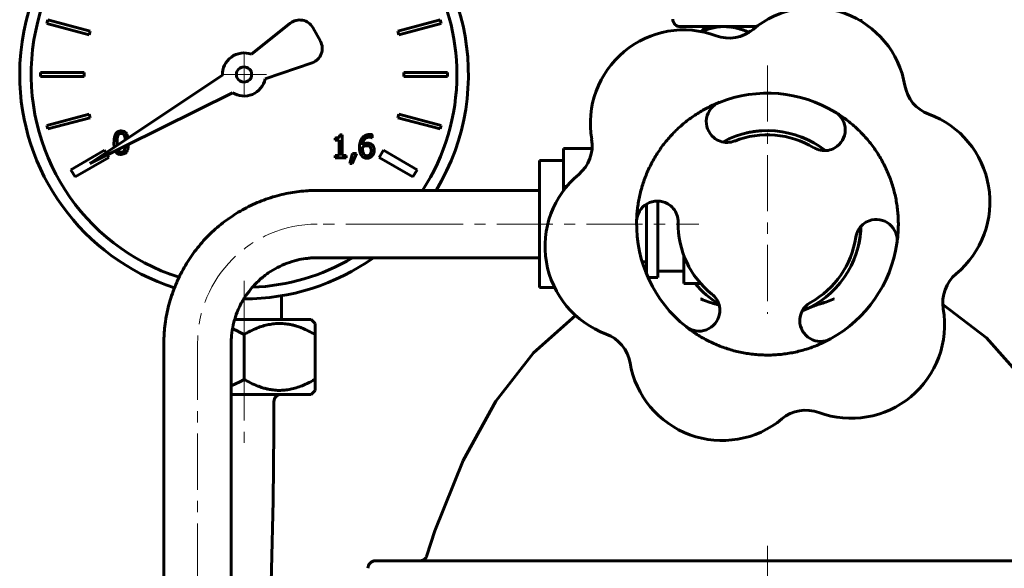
# Model space of a CAD drawing. Header units: millimetres. Extents: x -120 to 120, y -175 to 175.
# Tile 2 of 4: x -100 to 32, y -2 to 71. Entities that reach past the tile are written whole.
import ezdxf

# ---------------------------------------------------------------- set-up
doc = ezdxf.new("R2010")
doc.units = ezdxf.units.MM
doc.linetypes.add('K5LT_AXLED', pattern=[12, 7.5, -1.5, 1.5, -1.5])
doc.linetypes.add('K5LT_BASIC', pattern=[0])
doc.layers.add('Системный слой (1)', color=7, linetype='Continuous', true_color=0x6c6c6c)

# ---------------------------------------------------------------- blocks, each defined once
blk = doc.blocks.new('U2')
at = {"layer": 'Системный слой (1)', "color": 143, "linetype": 'K5LT_BASIC', "lineweight": 60, "true_color": 0x33acca}
for p, q in [((-6.99, 32.89), (-7.07, 32.91)), ((-6.78, 32.82), (-6.99, 32.89)), ((-6.68, 32.79), (-6.78, 32.82)), ((-6.63, 32.78), (-6.68, 32.79)), ((-6.6, 32.77), (-6.63, 32.78)), ((-6.59, 32.76), (-6.6, 32.77)), ((-6.58, 32.76), (-6.59, 32.76)), ((-6.47, 32.72), (-6.58, 32.76))]:
    blk.add_line(p, q, dxfattribs=at)
blk = doc.blocks.new('U7')
at = {"layer": 'Системный слой (1)', "color": 143, "linetype": 'K5LT_BASIC', "lineweight": 60, "true_color": 0x33acca}
for start, end in [(51.7608, 118.59454), (291.7608, 358.59454), (219.43482, 238.59454)]:
    blk.add_arc((0, 43.552), 12.5, start, end, dxfattribs=at)
blk = doc.blocks.new('U9')
at = {"layer": 'Системный слой (1)', "color": 143, "linetype": 'K5LT_BASIC', "lineweight": 60, "true_color": 0x33acca}
for p, q in [((-25.67, 31.35), (-31.3, 26.36)), ((-31.3, 26.36), (-36.31, 19.9)), ((-36.31, 19.9), (-40.7, 11.96)), ((-40.7, 11.96), (-44.48, 2.55)), ((-44.48, 2.55), (-45.54, -0.74))]:
    blk.add_line(p, q, dxfattribs=at)
blk = doc.blocks.new('U11')
at = {"layer": 'Системный слой (1)', "color": 143, "linetype": 'K5LT_BASIC', "lineweight": 60, "true_color": 0x33acca}
for p, q in [((23.44, 32.81), (29.3, 28.36)), ((29.3, 28.36), (34.54, 22.44)), ((34.54, 22.44), (39.16, 15.05)), ((39.16, 15.05), (43.16, 6.18)), ((43.16, 6.18), (45.54, -0.74))]:
    blk.add_line(p, q, dxfattribs=at)
blk = doc.blocks.new('U15')
at = {"layer": 'Системный слой (1)', "color": 143, "linetype": 'K5LT_BASIC', "lineweight": 60, "true_color": 0x33acca}
for p, q in [((5.88, 32.5), (5.56, 32.36)), ((6.14, 32.6), (5.88, 32.5)), ((6.33, 32.68), (6.14, 32.6)), ((6.5, 32.73), (6.33, 32.68)), ((6.67, 32.79), (6.5, 32.73)), ((6.8, 32.83), (6.67, 32.79)), ((6.87, 32.85), (6.8, 32.83)), ((6.9, 32.86), (6.87, 32.85)), ((6.92, 32.87), (6.9, 32.86)), ((7.07, 32.91), (6.92, 32.87))]:
    blk.add_line(p, q, dxfattribs=at)
blk = doc.blocks.new('U17')
at = {"layer": 'Системный слой (1)', "color": 143, "linetype": 'K5LT_BASIC', "lineweight": 60, "true_color": 0x33acca}
for p, q in [((5.64, 54.71), (4.5, 55.21)), ((6.73, 54.09), (5.64, 54.71)), ((7.74, 53.37), (6.73, 54.09))]:
    blk.add_line(p, q, dxfattribs=at)
blk = doc.blocks.new('U21')
at = {"layer": 'Системный слой (1)', "color": 143, "linetype": 'K5LT_BASIC', "lineweight": 60, "true_color": 0x33acca}
for p, q in [((-30.48, 43.552), (-30.48, 52.0356)), ((-30.48, 35.0684), (-30.48, 43.552))]:
    blk.add_line(p, q, dxfattribs=at)
blk = doc.blocks.new('U25')
at = {"layer": 'Системный слой (1)', "color": 143, "linetype": 'K5LT_BASIC', "lineweight": 60, "true_color": 0x33acca}
for p, q in [((-2.48, 69.27), (-2.59, 69.24)), ((-2.37, 69.3), (-2.48, 69.27)), ((-2.26, 69.33), (-2.37, 69.3))]:
    blk.add_line(p, q, dxfattribs=at)
blk = doc.blocks.new('U27')
at = {"layer": 'Системный слой (1)', "color": 143, "linetype": 'K5LT_BASIC', "lineweight": 60, "true_color": 0x33acca}
for p, q in [((-8.92, 69.3), (-8.71, 69.48)), ((-8.71, 69.48), (-8.52, 69.64)), ((-8.52, 69.64), (-8.33, 69.76))]:
    blk.add_line(p, q, dxfattribs=at)
blk = doc.blocks.new('U30')
at = {"layer": 'Системный слой (1)', "color": 143, "linetype": 'K5LT_BASIC', "lineweight": 60, "true_color": 0x33acca}
for p, q in [((-6.77, 69.88), (-7.78, 69.66)), ((-5.78, 69.95), (-6.77, 69.88)), ((-7.78, 69.66), (-8.86, 69.29))]:
    blk.add_line(p, q, dxfattribs=at)
blk = doc.blocks.new('U37')
at = {"layer": 'Системный слой (1)', "color": 143, "linetype": 'K5LT_BASIC', "lineweight": 60, "true_color": 0x33acca}
for p, q in [((-85.48, 53.83), (-85.45, 54.21)), ((-86.42, 52.84), (-85.9, 52.98)), ((-85.9, 52.98), (-85.68, 53.23)), ((-85.68, 53.23), (-85.67, 53.24)), ((-85.67, 53.24), (-85.65, 53.27)), ((-85.65, 53.27), (-85.62, 53.34)), ((-85.62, 53.34), (-85.56, 53.48)), ((-85.56, 53.48), (-85.48, 53.83))]:
    blk.add_line(p, q, dxfattribs=at)
blk = doc.blocks.new('U38')
at = {"layer": 'Системный слой (1)', "color": 143, "linetype": 'K5LT_BASIC', "lineweight": 60, "true_color": 0x33acca}
for start, end in [(94.01243, 180), (328.89108, 56.09908), (180, 251.92761), (269.93858, 305.24841)]:
    blk.add_arc((-70, 63.552), 30, start, end, dxfattribs=at)
blk = doc.blocks.new('U39')
at = {"layer": 'Системный слой (1)', "color": 143, "linetype": 'K5LT_BASIC', "lineweight": 60, "true_color": 0x33acca}
for p, q in [((-85.98, 55.91), (-86.42, 56.01)), ((-85.81, 55.79), (-85.98, 55.91)), ((-85.74, 55.7), (-85.81, 55.79)), ((-85.71, 55.66), (-85.74, 55.7)), ((-85.69, 55.64), (-85.71, 55.66)), ((-85.69, 55.62), (-85.69, 55.64)), ((-85.66, 55.59), (-85.69, 55.62)), ((-85.49, 55.06), (-85.66, 55.59))]:
    blk.add_line(p, q, dxfattribs=at)
blk = doc.blocks.new('U40')
at = {"layer": 'Системный слой (1)', "color": 143, "linetype": 'K5LT_BASIC', "lineweight": 60, "true_color": 0x33acca}
for p, q in [((-86.98, 54.3), (-86.98, 54.42)), ((-86.98, 54.18), (-86.98, 54.3)), ((-86.97, 54.07), (-86.98, 54.18)), ((-86.88, 53.5), (-86.88, 53.51))]:
    blk.add_line(p, q, dxfattribs=at)
blk = doc.blocks.new('U41')
at = {"layer": 'Системный слой (1)', "color": 143, "linetype": 'K5LT_BASIC', "lineweight": 60, "true_color": 0x33acca}
for p, q in [((-85.97, 55.36), (-85.92, 55.2)), ((-85.92, 55.2), (-85.89, 55.02)), ((-85.89, 55.02), (-85.87, 54.8))]:
    blk.add_line(p, q, dxfattribs=at)
blk = doc.blocks.new('U42')
at = {"layer": 'Системный слой (1)', "color": 143, "linetype": 'K5LT_BASIC', "lineweight": 60, "true_color": 0x33acca}
for start, end in [(94.22893, 252.22272), (0, 61.01053), (327.00982, 0), (272.22724, 300.61175)]:
    blk.add_arc((-70, 63.552), 28.467, start, end, dxfattribs=at)
blk = doc.blocks.new('U43')
at = {"layer": 'Системный слой (1)', "color": 143, "linetype": 'K5LT_BASIC', "lineweight": 60, "true_color": 0x33acca}
for p, q in [((-88.44, 53.09), (-88.64, 53.43)), ((-88.09, 52.47), (-88.28, 52.81))]:
    blk.add_line(p, q, dxfattribs=at)
blk = doc.blocks.new('U44')
at = {"layer": 'Системный слой (1)', "color": 143, "linetype": 'K5LT_BASIC', "lineweight": 60, "true_color": 0x33acca}
for p, q in [((-85.87, 54), (-85.89, 53.8)), ((-85.93, 53.64), (-85.97, 53.5)), ((-85.89, 53.8), (-85.93, 53.64))]:
    blk.add_line(p, q, dxfattribs=at)
blk = doc.blocks.new('U45')
at = {"layer": 'Системный слой (1)', "color": 143, "linetype": 'K5LT_BASIC', "lineweight": 60, "true_color": 0x33acca}
for p, q in [((-87.39, 54.42), (-87.39, 54.2)), ((-87.39, 54.2), (-87.38, 54)), ((-87.38, 54), (-87.35, 53.82)), ((-87.22, 53.34), (-87.15, 53.22)), ((-87.15, 53.22), (-87.15, 53.21)), ((-87.15, 53.21), (-87.14, 53.19)), ((-87.14, 53.19), (-87.11, 53.16)), ((-87.11, 53.16), (-87.06, 53.1)), ((-87.06, 53.1), (-86.95, 52.99)), ((-86.95, 52.99), (-86.67, 52.86)), ((-86.67, 52.86), (-86.42, 52.84))]:
    blk.add_line(p, q, dxfattribs=at)
blk = doc.blocks.new('U46')
at = {"layer": 'Системный слой (1)', "color": 143, "linetype": 'K5LT_BASIC', "lineweight": 60, "true_color": 0x33acca}
for p, q in [((-70, 30.8), (-71.25, 30.8)), ((-61.03, 30.8), (-70, 30.8))]:
    blk.add_line(p, q, dxfattribs=at)
blk = doc.blocks.new('U47')
at = {"layer": 'Системный слой (1)', "color": 143, "linetype": 'K5LT_BASIC', "lineweight": 60, "true_color": 0x33acca}
for p, q in [((-70, 20.8), (-71.72, 20.8)), ((-61.03, 20.8), (-70, 20.8))]:
    blk.add_line(p, q, dxfattribs=at)
blk = doc.blocks.new('U48')
at = {"layer": 'Системный слой (1)', "color": 143, "linetype": 'K5LT_BASIC', "lineweight": 60, "true_color": 0x33acca}
for p, q in [((-66, 15.8), (-66.09, 6.58)), ((-66.09, 6.58), (-66.32, -2.61)), ((-66.32, -2.61), (-66.64, -11.8)), ((-66.84, -16.83), (-66.85, -17.03)), ((-66.85, -17.03), (-66.85, -17.05)), ((-66.83, -16.65), (-66.84, -16.83)), ((-66.82, -16.45), (-66.83, -16.65)), ((-67.33, -27.38), (-67.34, -27.71)), ((-67.31, -27.05), (-67.33, -27.38)), ((-67.34, -27.71), (-67.36, -28.05)), ((-67.88, -38.05), (-68.21, -43.79)), ((-68.21, -43.79), (-68.54, -49.53)), ((-68.54, -49.53), (-68.89, -55.25))]:
    blk.add_line(p, q, dxfattribs=at)
blk = doc.blocks.new('U49')
at = {"layer": 'Системный слой (1)', "color": 143, "linetype": 'K5LT_BASIC', "lineweight": 60, "true_color": 0x33acca}
for p, q in [((-71.13, 22.21), (-70.56, 22.49)), ((-70.56, 22.49), (-70, 22.8)), ((-71.72, 21.96), (-71.13, 22.21))]:
    blk.add_line(p, q, dxfattribs=at)
blk = doc.blocks.new('U50')
at = {"layer": 'Системный слой (1)', "color": 143, "linetype": 'K5LT_BASIC', "lineweight": 60, "true_color": 0x33acca}
for p, q in [((-71.02, 29.34), (-71.54, 29.57)), ((-70.5, 29.08), (-71.02, 29.34)), ((-70, 28.8), (-70.5, 29.08))]:
    blk.add_line(p, q, dxfattribs=at)
blk = doc.blocks.new('U68')
at = {"layer": 'Системный слой (1)', "color": 30, "linetype": 'K5LT_AXLED', "lineweight": 18, "true_color": 0xff8000}
for q in [(-70, 66.57), (-73.02, 63.55), (-66.98, 63.55), (-70, 60.54)]:
    blk.add_line((-70, 63.55), q, dxfattribs=at)

msp = doc.modelspace()

# ---------------------------------------------------------------- linework, layer by layer
at = {"layer": 'Системный слой (1)', "color": 143, "linetype": 'K5LT_BASIC', "lineweight": 60, "true_color": 0x33acca}
for p, q in [((-96.22, 70.84), (-96.35, 70.35)), ((-96.35, 70.35), (-90.71, 68.84)), ((-90.58, 69.32), (-96.22, 70.84)), ((-63.81, 70.41), (-69.01, 66.26)), ((-59.79, 67.99), (-60.81, 69.82)), ((-43.78, 70.84), (-49.42, 69.32)), ((-49.29, 68.84), (-43.65, 70.35)), ((-43.65, 70.35), (-43.78, 70.84)), ((-11.66, 69.95), (-1.47, 69.95)), ((-8, 69.95), (-8.33, 69.76)), ((-90.71, 68.84), (-90.58, 69.32)), ((-49.42, 69.32), (-49.29, 68.84)), ((-2.59, 69.12), (-2.59, 69.24)), ((-67.18, 62.95), (-60.89, 65.13)), ((-91.37, 63.8), (-97.21, 63.8)), ((-97.21, 63.8), (-97.21, 63.3)), ((-97.21, 63.3), (-91.37, 63.3)), ((-91.37, 63.3), (-91.37, 63.8)), ((-72.88, 63.44), (-90.61, 51.65)), ((-42.79, 63.8), (-48.63, 63.8)), ((-48.63, 63.8), (-48.63, 63.3)), ((-48.63, 63.3), (-42.79, 63.3)), ((-42.79, 63.3), (-42.79, 63.8)), ((-90.61, 51.65), (-71.54, 61.11)), ((-90.71, 58.26), (-96.35, 56.75)), ((-90.58, 57.78), (-90.71, 58.26)), ((-49.29, 58.26), (-49.42, 57.78)), ((-43.65, 56.75), (-49.29, 58.26)), ((-96.35, 56.75), (-96.22, 56.27)), ((-96.22, 56.27), (-90.58, 57.78)), ((-49.42, 57.78), (-43.78, 56.27)), ((-43.78, 56.27), (-43.65, 56.75)), ((-56.88, 55.48), (-57.2, 55.48)), ((-56.88, 52.73), (-56.88, 55.48)), ((-52.85, 55.09), (-52.85, 55.49)), ((-57.83, 55.06), (-57.83, 54.78)), ((-57.83, 54.78), (-57.27, 54.78)), ((-57.27, 54.78), (-57.27, 52.73)), ((-52.86, 55.09), (-52.85, 55.09)), ((-88.64, 53.43), (-93.14, 50.83)), ((-57.83, 52.73), (-57.83, 52.42)), ((-57.27, 52.73), (-57.83, 52.73)), ((-56.34, 52.73), (-56.88, 52.73)), ((-56.34, 52.42), (-56.34, 52.73)), ((-55.49, 53.01), (-55.85, 51.67)), ((-55.55, 51.67), (-54.98, 53.01)), ((-54.98, 53.01), (-55.49, 53.01)), ((-54.15, 53.67), (-54.14, 53.86)), ((-51.36, 53.43), (-51.91, 52.47)), ((-46.86, 50.83), (-51.36, 53.43)), ((-27.28, 53.64), (-23.45, 53.64)), ((-27.28, 53.64), (-27.28, 48.6)), ((-92.59, 49.87), (-88.09, 52.47)), ((-57.83, 52.42), (-56.34, 52.42)), ((-55.85, 51.67), (-55.55, 51.67)), ((-51.91, 52.47), (-47.41, 49.87)), ((-27.28, 52.04), (-30.48, 52.04)), ((-93.14, 50.83), (-92.59, 49.87)), ((-47.41, 49.87), (-46.86, 50.83)), ((-48.9, 48.05), (-60.23, 48.05)), ((-48.2, 48.05), (-48.9, 48.05)), ((-30.48, 48.05), (-48.2, 48.05)), ((-27.28, 48.6), (-26.84, 48.6)), ((-27.28, 48.6), (-27.28, 48.04)), ((-16.18, 38.51), (-16.18, 46.22)), ((-14.68, 46.63), (-14.68, 36.42)), ((-48.9, 39.05), (-60.23, 39.05)), ((-48.2, 39.05), (-48.9, 39.05)), ((-30.48, 39.05), (-48.2, 39.05)), ((-16.76, 38.51), (-16.18, 38.51)), ((-16.18, 36.88), (-16.18, 38.51)), ((-11.18, 39.35), (-11.18, 35.61)), ((-14.68, 37.27), (-11.18, 37.27)), ((-15.98, 36.42), (-14.68, 36.42)), ((-11.18, 35.61), (-9.42, 35.61)), ((-8.92, 35.61), (-9.42, 35.61)), ((-28.46, 35.07), (-30.48, 35.07)), ((-65, 33.97), (-65, 30.8)), ((-60.5, 30.27), (-61.03, 30.8)), ((-60.5, 30.27), (-60.5, 28.8)), ((-70, 22.8), (-70, 28.8)), ((-60.5, 22.8), (-60.5, 28.8)), ((-80.72, 27.55), (-80.72, -73.84)), ((-71.72, 27.55), (-71.72, -73.84)), ((-60.5, 22.8), (-60.5, 21.33)), ((-61.03, 20.8), (-60.5, 21.33)), ((-66, 19.8), (-66, 15.8)), ((52.44, -1.45), (-52.44, -1.45))]:
    msp.add_line(p, q, dxfattribs=at)
at = {"layer": 'Системный слой (1)', "color": 30, "linetype": 'K5LT_AXLED', "lineweight": 18, "true_color": 0xff8000}
for p, q in [((0, 64.77), (0, 31.55)), ((-48.9, 43.55), (-60.23, 43.55)), ((-48.2, 43.55), (-9.18, 43.55)), ((-70, 35.97), (-70, 26.8)), ((-76.22, 27.55), (-76.22, -75.85)), ((-70, 24.8), (-70, 13.8)), ((0, 0.55), (0, -44.05))]:
    msp.add_line(p, q, dxfattribs=at)
at = {"layer": 'Системный слой (1)', "color": 143, "linetype": 'K5LT_BASIC', "lineweight": 60, "true_color": 0x33acca}
msp.add_circle((-70, 63.55), 1.02, dxfattribs=at)
for centre, radius, start, end in [((6.06, 59.97), 12.5, 9.7518, 129.7518), ((-62.56, 68.84), 2, 29.0285, 128.5958), ((-11.66, 70.95), 1, 180, 270), ((11.5, 70.95), 1, 345.4592, 0), ((-11.19, 57.01), 12.5, 69.7518, 189.7518), ((-5.13, 73.42), 5, 249.7518, 309.7518), ((-61.54, 67.02), 2, 289.0603, 29.0285), ((-70, 63.55), 2.88, 69.8338, 182.2432), ((-70, 63.55), 2.88, 237.7568, 347.9753), ((23.3, 62.93), 5, 189.7518, 249.7518), ((0, 43.55), 17.5, 58.8202, 111.5352), ((-5.4, 57.25), 2.78, 111.5352, 230.0994), ((7.62, 56.15), 2.78, 300.2559, 58.8202), ((17.25, 46.52), 12.5, 309.7518, 69.7518), ((0, 43.55), 11.94, 58.8202, 111.5352), ((-28.44, 54.04), 5, 309.7518, 9.7518), ((-5.4, 57.25), 2.78, 230.0994, 250.1836), ((-5.4, 57.25), 2.78, 250.1836, 291.5352), ((7.62, 56.15), 2.78, 238.8202, 280.1718), ((7.62, 56.15), 2.78, 280.1718, 300.2559), ((-17.25, 40.59), 12.5, 129.7518, 249.7518), ((-14.72, 43.86), 2.78, 60.2559, 178.8202), ((-14.72, 43.86), 2.78, 40.1718, 60.2559), ((-14.72, 43.86), 2.78, 358.8202, 40.1718), ((0, 43.55), 17.5, 178.8202, 231.5352), ((0, 43.55), 11.94, 178.8202, 231.5352), ((14.56, 41.39), 2.78, 130.1836, 171.5352), ((14.56, 41.39), 2.78, 110.0994, 130.1836), ((14.56, 41.39), 2.78, 351.5352, 110.0994), ((0, 43.55), 12.5, 347.0826, 356.8183), ((0, 43.55), 11.94, 298.8202, 351.5352), ((0, 43.55), 17.5, 298.8202, 351.5352), ((28.44, 33.06), 5, 129.7518, 189.7518), ((-9.16, 32.03), 2.78, 10.1836, 51.5352), ((7.1, 30.65), 2.78, 118.8202, 160.1718), ((-9.16, 32.03), 2.78, 350.0994, 10.1836), ((11.19, 30.1), 12.5, 249.7518, 9.7518), ((-9.16, 32.03), 2.78, 231.5352, 350.0994), ((7.1, 30.65), 2.78, 160.1718, 180.2559), ((7.1, 30.65), 2.78, 180.2559, 298.8202), ((-23.3, 24.17), 5, 9.7518, 69.7518), ((-6.06, 27.13), 12.5, 189.7518, 309.7518), ((-65, 19.8), 1, 90, 180), ((5.13, 13.68), 5, 69.7518, 129.7518), ((-52.44, -2.45), 1, 90, 180)]:
    msp.add_arc(centre, radius, start, end, dxfattribs=at)
for centre, major_axis in [((-60.23, 43.55), (0, 4.5)), ((-48.9, 43.55), (0, 4.5)), ((-60.23, 43.55), (0, -4.5))]:
    msp.add_ellipse(centre, major_axis=major_axis, ratio=0.043805, start_param=0, end_param=0.001511, dxfattribs=at)
at = {"layer": 'Системный слой (1)', "color": 30, "linetype": 'K5LT_AXLED', "lineweight": 18, "true_color": 0xff8000}
for centre, major_axis, ratio, start_param, end_param in [((-60.23, 27.55), (-0.55, 15.99), 0.999039, 6.248747, 7.819543), ((-48.2, 43.58), (16, 0), 0.001509, 4.66857, 4.712389)]:
    msp.add_ellipse(centre, major_axis=major_axis, ratio=ratio, start_param=start_param, end_param=end_param, dxfattribs=at)
at = {"layer": 'Системный слой (1)', "color": 143, "linetype": 'K5LT_BASIC', "lineweight": 60, "true_color": 0x33acca}
for points, weights, degree in [([(-2.59, 69.24), (-4.3, 69.95), (-5.78, 69.95)], [1, 1.0379548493, 1], 2), ([(-17.5, 43.91), (-17.35, 51.19), (-13.19, 57.16), (-6.42, 59.83)], [1, 0.888340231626, 0.888340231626, 1], 3), ([(9.06, 58.52), (15.29, 54.76), (18.38, 48.17), (17.31, 40.98)], [1, 0.888340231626, 0.888340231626, 1], 3), ([(8.44, 28.22), (2.06, 24.71), (-5.19, 25.32), (-10.89, 29.85)], [1, 0.888340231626, 0.888340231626, 1], 3)]:
    msp.add_rational_spline(points, weights, degree=degree, dxfattribs=at)
for points in [[(-86.42, 56.01), (-86.92, 56.01), (-87.39, 55.25), (-87.39, 54.42)], [(-86.98, 54.42), (-86.98, 54.72), (-86.93, 55.2), (-86.87, 55.35)], [(-86.87, 55.35), (-86.81, 55.51), (-86.59, 55.67), (-86.42, 55.67)], [(-86.42, 55.67), (-86.25, 55.67), (-86.03, 55.51), (-85.97, 55.36)], [(-57.2, 55.48), (-57.22, 55.23), (-57.51, 55.06), (-57.83, 55.06)], [(-53.19, 55.53), (-53.54, 55.53), (-54.06, 55.27), (-54.23, 55.04)], [(-52.85, 55.49), (-52.91, 55.51), (-53.09, 55.53), (-53.19, 55.53)], [(-54.23, 55.04), (-54.4, 54.8), (-54.56, 54.16), (-54.56, 53.76)], [(-54.14, 54.16), (-54.09, 54.66), (-53.63, 55.17), (-53.25, 55.17)], [(-53.5, 54.37), (-53.69, 54.37), (-53.99, 54.26), (-54.14, 54.16)], [(-54.14, 53.86), (-54.01, 53.94), (-53.74, 54.03), (-53.6, 54.03)], [(-53.6, 54.03), (-53.49, 54.03), (-53.29, 53.99), (-53.21, 53.93)], [(-52.91, 54.19), (-53.06, 54.3), (-53.33, 54.37), (-53.5, 54.37)], [(-53.25, 55.17), (-53.13, 55.17), (-52.92, 55.12), (-52.86, 55.09)], [(-52.58, 53.41), (-52.58, 53.67), (-52.75, 54.06), (-52.91, 54.19)], [(-86.42, 53.17), (-86.6, 53.17), (-86.82, 53.35), (-86.88, 53.5)], [(-85.97, 53.5), (-86.03, 53.34), (-86.25, 53.17), (-86.42, 53.17)], [(-54.56, 53.76), (-54.56, 53.36), (-54.38, 52.8), (-54.22, 52.64)], [(-53.93, 52.87), (-54.02, 52.97), (-54.15, 53.35), (-54.15, 53.67)], [(-53.55, 52.69), (-53.66, 52.69), (-53.84, 52.77), (-53.93, 52.87)], [(-53, 53.39), (-53, 53.04), (-53.3, 52.69), (-53.55, 52.69)], [(-53.21, 53.93), (-53.1, 53.84), (-53, 53.58), (-53, 53.39)], [(-52.87, 52.65), (-52.74, 52.78), (-52.58, 53.18), (-52.58, 53.41)], [(-54.22, 52.64), (-54.09, 52.5), (-53.76, 52.36), (-53.55, 52.36)], [(-53.55, 52.36), (-53.35, 52.36), (-53.01, 52.5), (-52.87, 52.65)]]:
    msp.add_open_spline(points, degree=2, dxfattribs=at)
for points, knots in [([(-0.81, 56.03), (-0.86, 56.02), (-0.9, 56.02), (-1.19, 56), (-1.44, 55.97), (-1.92, 55.91), (-2.16, 55.87), (-2.53, 55.8), (-2.67, 55.77), (-2.8, 55.74)], [3.143519, 3.143519, 3.143519, 3.143519, 3.895359, 3.895359, 7.790718, 7.790718, 11.686077, 11.686077, 13.913974, 13.913974, 13.913974, 13.913974]), ([(-60.23, 48.05), (-60.24, 48.05), (-60.25, 48.05), (-60.27, 48.05), (-60.29, 48.05), (-60.33, 48.05), (-60.36, 48.05), (-60.44, 48.05), (-60.49, 48.05), (-60.64, 48.05), (-60.75, 48.05), (-61.05, 48.04), (-61.25, 48.03), (-61.85, 47.99), (-62.25, 47.96), (-63.42, 47.82), (-64.19, 47.68), (-65.76, 47.31), (-66.57, 47.07), (-68.15, 46.48), (-68.92, 46.14), (-70.41, 45.36), (-71.13, 44.93), (-72.52, 43.98), (-73.19, 43.46), (-74.45, 42.34), (-75.05, 41.74), (-76.17, 40.47), (-76.68, 39.8), (-77.64, 38.4), (-78.07, 37.67), (-78.54, 36.76), (-78.62, 36.6), (-78.9, 35.98), (-79.1, 35.5), (-79.37, 34.88), (-79.42, 34.73), (-79.77, 33.78), (-80.01, 32.96), (-80.39, 31.3), (-80.53, 30.45), (-80.68, 28.92), (-80.72, 28.24), (-80.72, 27.55)], [0, 0, 0, 0, 0.013282, 0.013282, 0.036525, 0.036525, 0.07969, 0.07969, 0.1627, 0.1627, 0.325401, 0.325401, 0.647482, 0.647482, 1.278361, 1.278361, 2.513556, 2.513556, 3.845403, 3.845403, 5.178284, 5.178284, 6.5125, 6.5125, 7.848286, 7.848286, 9.18601, 9.18601, 10.526072, 10.526072, 11.868825, 11.868825, 12.145225, 12.145225, 12.958846, 12.958846, 13.214561, 13.214561, 14.563425, 14.563425, 15.915681, 15.915681, 17, 17, 17, 17]), ([(-60.63, 39.05), (-60.65, 39.05), (-60.67, 39.04), (-60.71, 39.04), (-60.74, 39.04), (-60.82, 39.04), (-60.87, 39.04), (-61.02, 39.03), (-61.12, 39.02), (-61.41, 38.99), (-61.6, 38.97), (-62.16, 38.9), (-62.53, 38.83), (-63.36, 38.63), (-63.81, 38.49), (-64.69, 38.16), (-65.12, 37.97), (-65.96, 37.53), (-66.36, 37.29), (-67.14, 36.75), (-67.51, 36.46), (-68.22, 35.83), (-68.56, 35.49), (-68.88, 35.13), (-68.89, 35.12), (-69.18, 34.74), (-69.48, 34.39), (-69.84, 33.86), (-69.94, 33.71), (-70.18, 33.3), (-70.33, 33.05), (-70.68, 32.36), (-70.87, 31.92), (-71.11, 31.25), (-71.18, 31.03), (-71.32, 30.57), (-71.38, 30.33), (-71.54, 29.63), (-71.62, 29.16), (-71.7, 28.31), (-71.72, 27.93), (-71.72, 27.55)], [0, 0, 0, 0, 0.062479, 0.062479, 0.156197, 0.156197, 0.328014, 0.328014, 0.656028, 0.656028, 1.296437, 1.296437, 2.546014, 2.546014, 4.112784, 4.112784, 5.680637, 5.680637, 7.249969, 7.249969, 8.82123, 8.82123, 10.394929, 10.394929, 10.43975, 10.43975, 11.971527, 11.971527, 12.576443, 12.576443, 13.551411, 13.551411, 15.134757, 15.134757, 15.916038, 15.916038, 16.721914, 16.721914, 18.31304, 18.31304, 19.561179, 19.561179, 19.561179, 19.561179]), ([(-60.23, 39.05), (-60.26, 39.05), (-60.29, 39.05), (-60.34, 39.05), (-60.37, 39.05), (-60.42, 39.05), (-60.44, 39.05), (-60.5, 39.05), (-60.52, 39.05), (-60.58, 39.05), (-60.6, 39.05), (-60.63, 39.05)], [0, 0, 0, 0, 0.0877641, 0.0877641, 0.1755282, 0.1755282, 0.2632923, 0.2632923, 0.3510564, 0.3510564, 0.4388205, 0.4388205, 0.4388205, 0.4388205]), ([(-8.92, 33.55), (-8.92, 33.55), (-8.91, 33.55), (-8.23, 33.27), (-7.55, 33.04), (-7.07, 32.91)], [-0.1891555, -0.1891555, -0.1891555, -0.1891555, -0.1881939, -0.1881939, 0, 0, 0, 0]), ([(8.92, 33.55), (8.92, 33.55), (8.91, 33.55), (8.3, 33.3), (7.69, 33.08), (7.17, 32.94), (7.12, 32.92), (7.07, 32.91)], [-0.2011321, -0.2011321, -0.2011321, -0.2011321, -0.2002894, -0.2002894, -0.020227, -0.020227, 0, 0, 0, 0]), ([(-60.5, 28.8), (-60.78, 28.97), (-61.38, 29.29), (-62.06, 29.59), (-62.65, 29.81), (-63.06, 29.95), (-63.47, 30.06), (-63.84, 30.14), (-64.2, 30.2), (-64.6, 30.25), (-64.99, 30.27), (-65.38, 30.27), (-65.76, 30.26), (-66.14, 30.22), (-66.52, 30.16), (-67.04, 30.06), (-67.69, 29.88), (-68.54, 29.56), (-69.31, 29.19), (-69.81, 28.91), (-70, 28.8)], [0, 0, 0, 0, 2.006415, 4.183617, 4.643533, 5.950772, 6.836966, 7.361372, 8.303501, 9.13158, 9.963511, 10.782354, 11.592278, 12.394477, 13.196689, 14.013251, 15.70868, 17.467085, 19.672764, 21, 21, 21, 21]), ([(-70, 22.8), (-69.72, 22.64), (-69.12, 22.32), (-68.44, 22.01), (-67.85, 21.79), (-67.44, 21.66), (-67.03, 21.55), (-66.66, 21.47), (-66.3, 21.41), (-65.9, 21.36), (-65.51, 21.33), (-65.12, 21.33), (-64.74, 21.35), (-64.36, 21.39), (-63.98, 21.44), (-63.46, 21.55), (-62.81, 21.73), (-61.96, 22.05), (-61.19, 22.42), (-60.69, 22.69), (-60.5, 22.8)], [0, 0, 0, 0, 2.006415, 4.183617, 4.643533, 5.950772, 6.836966, 7.361372, 8.303501, 9.13158, 9.963511, 10.782354, 11.592278, 12.394477, 13.196689, 14.013251, 15.70868, 17.467085, 19.672764, 21, 21, 21, 21]), ([(-46.5, -1.45), (-46.5, -1.45), (-46.5, -1.45), (-46.46, -1.45), (-46.41, -1.45), (-46.36, -1.44), (-46.35, -1.44), (-46.33, -1.43), (-46.31, -1.43), (-46.28, -1.42), (-46.28, -1.42), (-46.27, -1.42), (-46.26, -1.42), (-46.26, -1.42), (-46.25, -1.42), (-46.25, -1.42), (-46.25, -1.42), (-46.25, -1.42), (-46.24, -1.41), (-46.24, -1.41), (-46.24, -1.41), (-46.23, -1.41), (-46.22, -1.41), (-46.2, -1.4), (-46.19, -1.4), (-46.15, -1.39), (-46.13, -1.38), (-46.06, -1.35), (-46.02, -1.33), (-45.95, -1.28), (-45.91, -1.26), (-45.84, -1.2), (-45.81, -1.18), (-45.75, -1.11), (-45.72, -1.08), (-45.67, -1.01), (-45.65, -0.97), (-45.6, -0.89), (-45.58, -0.85), (-45.56, -0.79), (-45.55, -0.76), (-45.54, -0.74)], [0, 0, 0, 0, 0.000741, 0.000741, 2.910357, 2.910357, 3.606328, 3.606328, 4.745365, 4.745365, 5.286456, 5.286456, 5.543497, 5.543497, 5.665603, 5.665603, 5.787708, 5.787708, 5.902735, 5.902735, 6.129249, 6.129249, 6.580509, 6.580509, 7.479488, 7.479488, 9.277446, 9.277446, 12.328228, 12.328228, 15.304011, 15.304011, 18.234503, 18.234503, 21.260255, 21.260255, 24.320747, 24.320747, 27.358099, 27.358099, 29, 29, 29, 29])]:
    msp.add_open_spline(points, degree=3, knots=knots, dxfattribs=at)

# ---------------------------------------------------------------- block references
at = {"layer": 'Системный слой (1)'}
for name in ['U38', 'U42', 'U30', 'U27', 'U25', 'U68', 'U7', 'U39', 'U41', 'U45', 'U40', 'U37', 'U44', 'U17', 'U43', 'U21', 'U2', 'U15', 'U11', 'U46', 'U9', 'U50', 'U49', 'U47', 'U48']:
    msp.add_blockref(name, (0, 0), dxfattribs=at)

doc.saveas('drawing.dxf')
